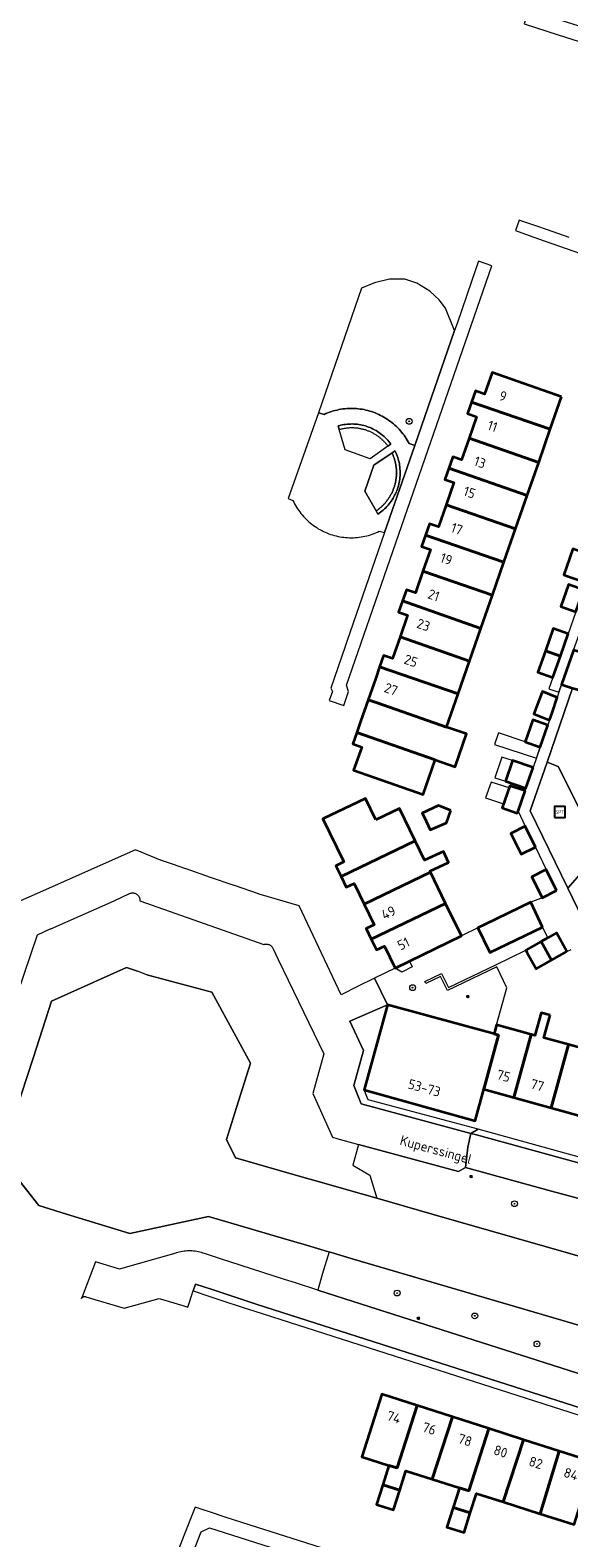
# Model space of a CAD drawing. Header units: metres. Extents: x 152610 to 160096, y 456114 to 462495.
# Tile 214 of 256: x 157006 to 157080, y 459705 to 459913. Entities that reach past the tile are written whole.
import ezdxf
from ezdxf.enums import TextEntityAlignment as Align

# ---------------------------------------------------------------- set-up
doc = ezdxf.new("R2010")
doc.units = ezdxf.units.M
doc.header["$LTSCALE"] = 0.5
doc.layers.get('0').update_dxf_attribs({"linetype": 'CONTINUOUS'})
for name, color, linetype, lineweight in [('B-PV-GK-BESCHOEIING-G', 251, 'GK-BESCHOEIING-SO', 18), ('B-PV-GR-BEPLANTING_CULTUUR_BOSPLANTSOEN-GV', 251, 'CONTINUOUS', 18), ('B-PV-GR-BEPLANTING_CULTUUR_HEESTERS-GV', 251, 'CONTINUOUS', 18), ('B-PV-GR-BOOM-S', 251, 'CONTINUOUS', 25), ('B-PV-GR-HAAG-GV', 251, 'CONTINUOUS', 13), ('B-PV-GW-TALUD_KRUIN-G', 251, 'CONTINUOUS', 18), ('B-PV-IE-MEUBILAIR-S', 251, 'CONTINUOUS', 25), ('B-PV-IE-MEUBILAIR_WEGMEUBILAIR-S', 251, 'CONTINUOUS', 25), ('B-PV-OG-BEBOUWING-GV', 6, 'CONTINUOUS', 35), ('B-PV-OG-BEBOUWING-T18', 1, 'CONTINUOUS', 18), ('B-PV-OG-BEBOUWING_OVERBOUWING-GV', 251, 'CONTINUOUS', 18), ('B-PV-OG-BEBOUWING_SCHUUR-GV', 251, 'CONTINUOUS', 18), ('B-PV-OG-TERREIN_BEGROEID-GV', 251, 'CONTINUOUS', 18), ('B-PV-OG-TOPOGRAFIE-T18', 1, 'CONTINUOUS', 18), ('B-PV-OG-WATER_SLOOT-GV', 251, 'CONTINUOUS', 18), ('B-PV-VH-ONVERHARD_ZAND-GV', 251, 'CONTINUOUS', 18), ('B-PV-VH-OPENVERHARDING_BETONSTRAATSTEEN-GV', 251, 'CONTINUOUS', 18), ('B-PV-VH-OPENVERHARDING_TEGEL-GV', 251, 'CONTINUOUS', 18)]:
    doc.layers.add(name, color=color, linetype=linetype, lineweight=lineweight)
doc.styles.add('NLCS-ISO', font='NLCS-ISO.ttf')
doc.styles.add('NLCS-ISO-M750-T18', font='NLCS-ISO.ttf', dxfattribs={"height": 1.35})
doc.linetypes.add('GK-BESCHOEIING-SO', pattern='A,18,-3,[1,NLCS.SHX,S=0.6,R=0,X=0,Y=0],-3', length=24)

# ---------------------------------------------------------------- blocks, each defined once
blk = doc.blocks.new('SIE-MEUBILAIR_PAAL_LICHTMAST-SO')
for points in [[(-0.6, 0), (-1, 0)], [(-0.7, 0.7), (-0.4, 0.4)], [(0, 1), (0, 0.6)], [(0.4, 0.4), (0.7, 0.7)], [(1, 0), (0.6, 0)], [(-0.7, -0.7), (-0.4, -0.4)], [(0, -0.6), (0, -1)], [(0.4, -0.4), (0.7, -0.7)]]:
    blk.add_lwpolyline(points)
blk.add_circle((0, 0), 0.5)
blk = doc.blocks.new('SIE-WEG_SPEELTOESTEL-SO')
at = {"flags": 128}
blk.add_lwpolyline([(-3.75, -3.75), (3.75, -3.75), (3.75, 3.75), (-3.75, 3.75)], close=True, dxfattribs=at)
at = {"style": 'NLCS-ISO'}
blk.add_text('SPT', height=2.25, dxfattribs=at).set_placement((0, 0), align=Align.MIDDLE_CENTER)
blk = doc.blocks.new('SGR-BOOM_GBKN-SO')
at = {"linetype": 'ByBlock', "lineweight": 18}
h = blk.add_hatch(color=0, dxfattribs=at)
h.dxf.hatch_style = 1
edge = h.paths.add_edge_path()
edge.add_arc((0, 0), 0.25, 0, 360)
at = {"color": 0, "linetype": 'ByBlock', "lineweight": 18}
for radius in [2, 0.25]:
    blk.add_circle((0, 0), radius, dxfattribs=at)
at = {"color": 0, "linetype": 'ByBlock', "lineweight": 18, "style": 'NLCS-ISO'}
blk.add_attdef('SOORT', (2.5, 0), '', height=1.5, dxfattribs=at)

msp = doc.modelspace()

# ---------------------------------------------------------------- linework, layer by layer
at = {"layer": 'B-PV-GK-BESCHOEIING-G', "flags": 128}
msp.add_lwpolyline([(157021.7, 459782.95), (157030.62, 459780.54), (157035.95, 459770.77), (157034.021, 459764.657), (157032.63, 459760.25), (157033.88, 459757.75), (157042.976, 459755.145), (157046.092, 459754.252), (157049.106, 459753.388), (157053.335, 459752.177), (157060.937, 459750), (157109.74, 459736.02), (157111.107, 459735.603), (157121.24, 459732.51), (157126.026, 459731.301), (157127.93, 459730.82), (157155.078, 459725.848), (157157.8, 459725.35), (157168.779, 459729.211), (157173.776, 459728.25), (157188.806, 459725.359), (157190.384, 459724.999), (157199.016, 459723.475), (157205.16, 459722.39), (157212.22, 459715.16), (157213.611, 459714.902), (157340.415, 459691.375), (157343.559, 459690.772), (157345.3, 459690.49), (157350.91, 459692.04), (157361.24, 459699.1), (157374.98, 459696.75), (157384.86, 459682.41), (157383.923, 459676.992), (157382.26, 459667.37), (157373.66, 459661.37), (157354.16, 459664.82), (157346.634, 459675.402), (157342.93, 459680.61), (157341.47, 459680.91), (157338.41, 459681.564), (157331.325, 459682.876), (157213.192, 459704.745), (157204.74, 459706.31), (157200.78, 459704.71), (157190.831, 459706.638), (157174.88, 459709.73), (157173.29, 459710.08), (157167.191, 459711.195), (157164.67, 459714.06), (157163.533, 459714.27), (157125.59, 459721.28), (157119.91, 459722.33), (157094.052, 459730.642), (157084.869, 459733.594), (157050.268, 459743.757), (157046.704, 459744.804), (157043.639, 459745.704), (157040.159, 459746.726), (157030.17, 459749.66), (157019.32, 459747.34), (157010.624, 459750), (157006.83, 459751.16), (157001.58, 459757.84), (157002.822, 459761.65), (157006.021, 459771.468), (157008.57, 459779.29), (157018.9, 459783.92), (157020.38, 459783.43)], dxfattribs=at)
at = {"layer": 'B-PV-GR-BEPLANTING_CULTUUR_BOSPLANTSOEN-GV', "flags": 128}
msp.add_lwpolyline([(157078.322, 459811.601), (157076.766, 459812.215), (157074.44, 459805.49), (157079.621, 459794.874), (157084.142, 459800.009)], close=True, dxfattribs=at)
at = {"layer": 'B-PV-GR-BEPLANTING_CULTUUR_HEESTERS-GV', "flags": 128}
msp.add_lwpolyline([(157055.48, 459854.665), (157055.434, 459854.765), (157052.92, 459853.08), (157051.7, 459849.52), (157053.237, 459846.782), (157053.328, 459846.844), (157053.418, 459846.908), (157053.506, 459846.973), (157053.594, 459847.04), (157053.68, 459847.108), (157053.765, 459847.178), (157053.849, 459847.249), (157053.932, 459847.321), (157054.013, 459847.396), (157054.093, 459847.471), (157054.172, 459847.548), (157054.249, 459847.626), (157054.325, 459847.705), (157054.4, 459847.786), (157054.473, 459847.868), (157054.545, 459847.952), (157054.615, 459848.036), (157054.684, 459848.122), (157054.751, 459848.209), (157054.817, 459848.297), (157054.882, 459848.387), (157054.944, 459848.477), (157055.005, 459848.568), (157055.065, 459848.661), (157055.123, 459848.754), (157055.179, 459848.849), (157055.234, 459848.944), (157055.287, 459849.041), (157055.338, 459849.138), (157055.388, 459849.236), (157055.436, 459849.335), (157055.482, 459849.435), (157055.527, 459849.536), (157055.569, 459849.637), (157055.61, 459849.739), (157055.649, 459849.842), (157055.687, 459849.946), (157055.722, 459850.05), (157055.756, 459850.154), (157055.788, 459850.26), (157055.818, 459850.365), (157055.846, 459850.472), (157055.873, 459850.579), (157055.897, 459850.686), (157055.92, 459850.793), (157055.941, 459850.902), (157055.96, 459851.01), (157055.977, 459851.119), (157055.992, 459851.228), (157056.005, 459851.337), (157056.017, 459851.446), (157056.026, 459851.556), (157056.034, 459851.666), (157056.04, 459851.775), (157056.043, 459851.885), (157056.045, 459851.995), (157056.045, 459852.105), (157056.043, 459852.215), (157056.039, 459852.325), (157056.034, 459852.435), (157056.026, 459852.545), (157056.016, 459852.655), (157056.005, 459852.764), (157055.992, 459852.873), (157055.976, 459852.982), (157055.959, 459853.091), (157055.94, 459853.199), (157055.919, 459853.307), (157055.896, 459853.415), (157055.872, 459853.522), (157055.845, 459853.629), (157055.817, 459853.735), (157055.787, 459853.841), (157055.755, 459853.946), (157055.721, 459854.051), (157055.685, 459854.155), (157055.648, 459854.258), (157055.609, 459854.361), (157055.568, 459854.463), (157055.525, 459854.565)], close=True, dxfattribs=at)
at = {"layer": 'B-PV-GR-HAAG-GV', "flags": 128}
for points in [[(157050.176, 459858.747), (157049.946, 459858.753), (157049.715, 459858.752), (157049.485, 459858.742), (157049.255, 459858.724), (157049.026, 459858.698), (157048.798, 459858.664), (157048.571, 459858.622), (157048.346, 459858.573), (157048.123, 459858.515), (157048.009, 459858.483), (157048.149, 459858.003), (157048.252, 459858.032), (157048.355, 459858.06), (157048.458, 459858.085), (157048.562, 459858.109), (157048.666, 459858.131), (157048.771, 459858.152), (157048.876, 459858.17), (157048.981, 459858.187), (157049.087, 459858.201), (157049.193, 459858.214), (157049.299, 459858.225), (157049.405, 459858.235), (157049.512, 459858.242), (157049.618, 459858.248), (157049.725, 459858.251), (157049.831, 459858.253), (157049.938, 459858.253), (157050.045, 459858.251), (157050.151, 459858.248), (157050.258, 459858.242), (157050.364, 459858.235), (157050.47, 459858.226), (157050.576, 459858.214), (157050.682, 459858.202), (157050.788, 459858.187), (157050.893, 459858.17), (157050.998, 459858.152), (157051.103, 459858.132), (157051.207, 459858.11), (157051.311, 459858.086), (157051.415, 459858.06), (157051.518, 459858.033), (157051.62, 459858.004), (157051.722, 459857.973), (157051.824, 459857.94), (157051.925, 459857.905), (157052.025, 459857.869), (157052.125, 459857.831), (157052.223, 459857.792), (157052.322, 459857.75), (157052.419, 459857.707), (157052.516, 459857.662), (157052.612, 459857.616), (157052.707, 459857.568), (157052.802, 459857.518), (157052.895, 459857.467), (157052.988, 459857.414), (157053.079, 459857.359), (157053.17, 459857.303), (157053.259, 459857.245), (157053.348, 459857.186), (157053.436, 459857.125), (157053.522, 459857.063), (157053.608, 459856.999), (157053.692, 459856.933), (157053.775, 459856.867), (157053.857, 459856.799), (157053.938, 459856.729), (157054.017, 459856.658), (157054.096, 459856.586), (157054.173, 459856.512), (157054.249, 459856.437), (157054.323, 459856.361), (157054.396, 459856.283), (157054.468, 459856.204), (157054.538, 459856.124), (157054.607, 459856.043), (157054.675, 459855.96), (157054.741, 459855.877), (157054.806, 459855.792), (157054.869, 459855.706), (157055.276, 459855.997), (157055.138, 459856.182), (157054.993, 459856.361), (157054.843, 459856.536), (157054.686, 459856.705), (157054.524, 459856.869), (157054.356, 459857.027), (157054.183, 459857.179), (157054.004, 459857.325), (157053.821, 459857.464), (157053.632, 459857.598), (157053.44, 459857.724), (157053.243, 459857.844), (157053.042, 459857.957), (157052.837, 459858.063), (157052.629, 459858.162), (157052.417, 459858.253), (157052.202, 459858.337), (157051.985, 459858.414), (157051.765, 459858.483), (157051.542, 459858.544), (157051.318, 459858.598), (157051.092, 459858.644), (157050.865, 459858.681), (157050.636, 459858.711), (157050.407, 459858.733)], [(157055.863, 459855.028), (157055.854, 459855.046), (157055.434, 459854.765), (157055.48, 459854.665), (157055.525, 459854.565), (157055.568, 459854.463), (157055.609, 459854.361), (157055.648, 459854.258), (157055.685, 459854.155), (157055.721, 459854.051), (157055.755, 459853.946), (157055.787, 459853.841), (157055.817, 459853.735), (157055.845, 459853.629), (157055.872, 459853.522), (157055.896, 459853.415), (157055.919, 459853.307), (157055.94, 459853.199), (157055.959, 459853.091), (157055.976, 459852.982), (157055.992, 459852.873), (157056.005, 459852.764), (157056.016, 459852.655), (157056.026, 459852.545), (157056.034, 459852.435), (157056.039, 459852.325), (157056.043, 459852.215), (157056.045, 459852.105), (157056.045, 459851.995), (157056.043, 459851.885), (157056.04, 459851.775), (157056.034, 459851.666), (157056.026, 459851.556), (157056.017, 459851.446), (157056.005, 459851.337), (157055.992, 459851.228), (157055.977, 459851.119), (157055.96, 459851.01), (157055.941, 459850.902), (157055.92, 459850.793), (157055.897, 459850.686), (157055.873, 459850.579), (157055.846, 459850.472), (157055.818, 459850.365), (157055.788, 459850.26), (157055.756, 459850.154), (157055.722, 459850.05), (157055.687, 459849.946), (157055.649, 459849.842), (157055.61, 459849.739), (157055.569, 459849.637), (157055.527, 459849.536), (157055.482, 459849.435), (157055.436, 459849.335), (157055.388, 459849.236), (157055.338, 459849.138), (157055.287, 459849.041), (157055.234, 459848.944), (157055.179, 459848.849), (157055.123, 459848.754), (157055.065, 459848.661), (157055.005, 459848.568), (157054.944, 459848.477), (157054.882, 459848.387), (157054.817, 459848.297), (157054.751, 459848.209), (157054.684, 459848.122), (157054.615, 459848.036), (157054.545, 459847.952), (157054.473, 459847.868), (157054.4, 459847.786), (157054.325, 459847.705), (157054.249, 459847.626), (157054.172, 459847.548), (157054.093, 459847.471), (157054.013, 459847.396), (157053.932, 459847.321), (157053.849, 459847.249), (157053.765, 459847.178), (157053.68, 459847.108), (157053.594, 459847.04), (157053.506, 459846.973), (157053.418, 459846.908), (157053.328, 459846.844), (157053.237, 459846.782), (157053.483, 459846.345), (157053.676, 459846.477), (157053.864, 459846.617), (157054.047, 459846.762), (157054.225, 459846.914), (157054.398, 459847.071), (157054.566, 459847.235), (157054.727, 459847.404), (157054.883, 459847.578), (157055.033, 459847.758), (157055.177, 459847.942), (157055.314, 459848.132), (157055.444, 459848.326), (157055.568, 459848.525), (157055.685, 459848.727), (157055.795, 459848.934), (157055.898, 459849.144), (157055.994, 459849.357), (157056.082, 459849.574), (157056.163, 459849.793), (157056.237, 459850.016), (157056.302, 459850.24), (157056.36, 459850.467), (157056.41, 459850.695), (157056.453, 459850.925), (157056.487, 459851.157), (157056.514, 459851.389), (157056.532, 459851.622), (157056.543, 459851.856), (157056.545, 459852.09), (157056.54, 459852.324), (157056.527, 459852.557), (157056.505, 459852.79), (157056.476, 459853.023), (157056.439, 459853.253), (157056.394, 459853.483), (157056.341, 459853.711), (157056.28, 459853.937), (157056.211, 459854.161), (157056.135, 459854.382), (157056.052, 459854.6), (157055.961, 459854.816)]]:
    msp.add_lwpolyline(points, close=True, dxfattribs=at)
at = {"layer": 'B-PV-GW-TALUD_KRUIN-G', "flags": 128}
for points in [[(157109.063, 459744.908), (157094.33, 459748.62), (157089.157, 459750), (157077.38, 459753.14), (157065.529, 459756.423), (157064.6, 459755.85), (157050.84, 459759.58)], [(157045.235, 459739.535), (157051.22, 459737.62), (157086.423, 459726.374), (157099.972, 459722.046)]]:
    msp.add_lwpolyline(points, dxfattribs=at)
at = {"layer": 'B-PV-OG-BEBOUWING-GV', "flags": 128}
for points in [[(157078.771, 459862.51), (157069.2, 459865.85), (157068.16, 459862.87), (157066.91, 459863.33), (157066.375, 459861.759), (157077.223, 459858.063)], [(157077.223, 459858.063), (157066.375, 459861.759), (157065.84, 459860.19), (157067.08, 459859.76), (157066.045, 459856.784), (157075.619, 459853.453)], [(157075.619, 459853.453), (157066.045, 459856.784), (157065.01, 459853.81), (157063.78, 459854.24), (157063.235, 459852.679), (157074.037, 459848.907)], [(157074.037, 459848.907), (157063.235, 459852.679), (157062.69, 459851.12), (157063.93, 459850.69), (157062.87, 459847.644), (157072.439, 459844.314)], [(157072.439, 459844.314), (157062.87, 459847.644), (157061.81, 459844.6), (157060.57, 459845.03), (157060.03, 459843.464), (157070.845, 459839.731)], [(157070.845, 459839.731), (157060.03, 459843.464), (157059.49, 459841.9), (157060.72, 459841.48), (157059.685, 459838.494), (157069.259, 459835.175)], [(157081.319, 459841.224), (157080.328, 459841.569), (157079.077, 459837.98), (157080.068, 459837.635), (157082.131, 459836.917), (157083.382, 459840.506)], [(157069.259, 459835.175), (157059.685, 459838.494), (157058.65, 459835.51), (157057.42, 459835.94), (157056.88, 459834.394), (157067.675, 459830.622)], [(157081.79, 459835.94), (157079.73, 459836.66), (157078.67, 459833.62), (157080.73, 459832.9)], [(157067.675, 459830.622), (157056.88, 459834.394), (157056.34, 459832.85), (157057.57, 459832.42), (157056.535, 459829.449), (157066.107, 459826.115)], [(157066.107, 459826.115), (157056.535, 459829.449), (157055.5, 459826.48), (157054.27, 459826.9), (157053.73, 459825.339), (157064.535, 459821.597)], [(157079.67, 459829.88), (157077.6, 459830.59), (157076.539, 459827.524), (157078.6, 459826.804)], [(157078.6, 459826.804), (157076.539, 459827.524), (157075.52, 459824.58), (157077.58, 459823.871)], [(157082.832, 459826.901), (157080.427, 459827.599), (157078.78, 459822.91), (157080.29, 459822.4), (157081.163, 459822.149)], [(157053.73, 459825.339), (157053.19, 459823.78), (157052.148, 459820.795), (157053.375, 459820.37), (157062.951, 459817.044), (157064.535, 459821.597)], [(157061.378, 459812.525), (157064.118, 459811.575), (157065.691, 459816.093), (157062.951, 459817.044), (157053.375, 459820.37), (157052.148, 459820.795), (157051.11, 459817.82), (157050.568, 459816.273)], [(157077.128, 459817.989), (157077.461, 459818.982), (157078.175, 459821.108), (157076.141, 459821.909), (157076.069, 459821.726), (157074.936, 459818.853)], [(157076.9, 459817.31), (157074.83, 459818.03), (157073.77, 459815), (157075.84, 459814.27)], [(157061.378, 459812.525), (157050.568, 459816.273), (157050.02, 459814.71), (157051.26, 459814.28), (157050.14, 459811.08), (157059.72, 459807.76)], [(157074.852, 459811.453), (157072.017, 459812.434), (157071.036, 459809.599), (157073.871, 459808.618)], [(157073.74, 459808.24), (157071.66, 459808.96), (157070.59, 459805.91), (157072.68, 459805.18), (157072.79, 459805.48)], [(157053.19, 459804.25), (157051.76, 459807.22), (157045.93, 459804.41), (157048.8, 459798.48), (157047.7, 459797.94), (157048.41, 459796.465), (157058.621, 459801.381), (157056.46, 459805.83)], [(157063.538, 459805.551), (157061.81, 459806.233), (157059.593, 459805.187), (157059.838, 459804.674), (157060.699, 459802.874), (157062.628, 459803.721), (157062.931, 459803.854)], [(157075.17, 459800.49), (157073.757, 459803.379), (157071.784, 459802.403), (157073.19, 459799.53)], [(157058.621, 459801.381), (157048.41, 459796.465), (157049.12, 459794.99), (157050.23, 459795.52), (157051.6, 459792.676), (157060.716, 459797.069), (157060.648, 459797.208), (157063.213, 459798.409), (157062.509, 459799.911), (157059.924, 459798.699)], [(157062.809, 459792.761), (157060.716, 459797.069), (157051.6, 459792.676), (157052.97, 459789.83), (157051.87, 459789.29), (157052.58, 459787.821)], [(157078.07, 459794.52), (157076.65, 459797.41), (157074.68, 459796.44), (157076.09, 459793.55)], [(157052.58, 459787.821), (157053.29, 459786.35), (157054.4, 459786.88), (157055.857, 459783.857), (157057.836, 459784.821), (157064.977, 459788.298), (157062.809, 459792.761)], [(157076.16, 459789.51), (157074.52, 459792.91), (157068.195, 459789.861), (157067.26, 459789.41), (157068.9, 459786)], [(157077.396, 459784.962), (157075.955, 459787.51), (157073.85, 459786.32), (157074.002, 459786.049), (157075.28, 459783.77)], [(157079.5, 459786.15), (157078.06, 459788.7), (157076.874, 459788.03), (157075.955, 459787.51), (157077.396, 459784.962)], [(157069.47, 459774.8), (157054.79, 459778.82), (157051.58, 459767.079), (157066.86, 459762.84), (157068.06, 459767.18), (157070.111, 459774.625)], [(157077.185, 459777.369), (157075.951, 459777.709), (157075.094, 459774.598), (157074.581, 459774.739), (157072.186, 459766.041), (157077.343, 459764.617), (157079.739, 459773.319), (157076.329, 459774.258)], [(157070.455, 459775.875), (157069.82, 459776.05), (157069.47, 459774.8), (157070.111, 459774.625), (157068.06, 459767.18), (157072.186, 459766.041), (157074.581, 459774.739)], [(157086.812, 459774.3), (157084.409, 459774.959), (157083.66, 459772.24), (157079.739, 459773.319), (157077.343, 459764.617), (157082.468, 459763.201), (157084.86, 459771.905), (157086.06, 459771.57)], [(157058.905, 459723.627), (157054.008, 459725.198), (157051.293, 459716.601), (157055.01, 459715.41), (157056.141, 459715.051)], [(157063.749, 459722.074), (157058.905, 459723.627), (157056.141, 459715.051), (157055.01, 459715.41), (157054.151, 459712.727), (157056.486, 459711.986), (157057.34, 459714.67), (157060.964, 459713.51)], [(157068.753, 459720.47), (157063.749, 459722.074), (157060.964, 459713.51), (157064.71, 459712.31), (157066.002, 459711.894)], [(157073.536, 459718.937), (157068.753, 459720.47), (157066.002, 459711.894), (157064.71, 459712.31), (157063.848, 459709.622), (157066.211, 459708.866), (157067.07, 459711.55), (157070.736, 459710.376)], [(157078.438, 459717.365), (157073.536, 459718.937), (157070.736, 459710.376), (157075.809, 459708.752)], [(157083.225, 459715.83), (157078.438, 459717.365), (157075.809, 459708.752), (157080.482, 459707.256)], [(157056.486, 459711.986), (157054.151, 459712.727), (157053.29, 459710.04), (157054.449, 459709.672), (157055.63, 459709.3)], [(157066.211, 459708.866), (157063.848, 459709.622), (157062.984, 459706.92), (157065.34, 459706.15)]]:
    msp.add_lwpolyline(points, close=True, dxfattribs=at)
at = {"layer": 'B-PV-OG-BEBOUWING_OVERBOUWING-GV', "flags": 128}
for points in [[(157073.77, 459815), (157070.068, 459816.233), (157069.515, 459814.63), (157075.307, 459812.749), (157075.84, 459814.27)], [(157072.017, 459812.434), (157070.567, 459812.903), (157069.572, 459810.038), (157071.036, 459809.599)]]:
    msp.add_lwpolyline(points, close=True, dxfattribs=at)
at = {"layer": 'B-PV-OG-BEBOUWING_SCHUUR-GV', "flags": 128}
msp.add_lwpolyline([(157071.555, 459808.661), (157069.059, 459809.453), (157068.306, 459807.312), (157070.789, 459806.478)], close=True, dxfattribs=at)
at = {"layer": 'B-PV-OG-TERREIN_BEGROEID-GV', "flags": 128}
for points in [[(157057.19, 459878.675), (157055.083, 459878.694), (157053.014, 459878.186), (157051.244, 459877.447), (157045.31, 459860.29), (157046.073, 459860.069), (157046.097, 459860.08), (157046.342, 459860.188), (157046.589, 459860.289), (157046.84, 459860.382), (157047.094, 459860.468), (157047.35, 459860.546), (157047.608, 459860.617), (157047.868, 459860.679), (157048.13, 459860.734), (157048.393, 459860.782), (157048.658, 459860.821), (157048.923, 459860.852), (157049.19, 459860.875), (157049.457, 459860.891), (157049.725, 459860.898), (157049.992, 459860.897), (157050.26, 459860.889), (157050.527, 459860.872), (157050.793, 459860.847), (157051.058, 459860.815), (157051.323, 459860.774), (157051.586, 459860.726), (157051.848, 459860.67), (157052.108, 459860.606), (157052.365, 459860.534), (157052.621, 459860.454), (157052.874, 459860.367), (157053.124, 459860.273), (157053.371, 459860.171), (157053.615, 459860.061), (157053.856, 459859.945), (157054.094, 459859.821), (157054.327, 459859.69), (157054.556, 459859.552), (157054.782, 459859.408), (157055.002, 459859.257), (157055.218, 459859.099), (157055.43, 459858.935), (157055.636, 459858.764), (157055.837, 459858.588), (157056.033, 459858.406), (157056.223, 459858.218), (157056.408, 459858.024), (157056.586, 459857.825), (157056.759, 459857.62), (157056.925, 459857.411), (157057.085, 459857.196), (157057.239, 459856.977), (157057.386, 459856.754), (157057.526, 459856.526), (157057.66, 459856.294), (157057.786, 459856.058), (157058.58, 459855.79), (157064.053, 459871.645), (157062.772, 459874.681), (157061.942, 459875.846), (157060.624, 459877.04), (157058.838, 459878.132)], [(157064.6, 459755.85), (157050.84, 459759.58), (157050.04, 459756.73), (157052.39, 459755.348), (157053.335, 459752.177), (157060.937, 459750), (157109.74, 459736.02), (157111.107, 459735.603), (157111.58, 459739.029), (157108.424, 459741.212), (157109.063, 459744.908), (157094.33, 459748.62), (157089.157, 459750), (157077.38, 459753.14), (157065.529, 459756.423)], [(157050.268, 459743.757), (157046.778, 459744.782), (157045.83, 459741.68), (157045.235, 459739.535), (157051.22, 459737.62), (157086.423, 459726.374), (157099.972, 459722.046), (157093.27, 459728.848), (157094.052, 459730.642), (157084.869, 459733.594)]]:
    msp.add_lwpolyline(points, close=True, dxfattribs=at)
msp.add_lwpolyline([(157080.29, 459822.4), (157076.766, 459812.215), (157078.322, 459811.601), (157084.142, 459800.009), (157079.621, 459794.874), (157081.62, 459790.78)], dxfattribs=at)
at = {"layer": 'B-PV-OG-WATER_SLOOT-GV', "flags": 128}
for points in [[(157109.74, 459736.02), (157060.937, 459750), (157053.335, 459752.177), (157049.106, 459753.388), (157046.092, 459754.252), (157042.976, 459755.145), (157033.88, 459757.75), (157032.63, 459760.25), (157034.021, 459764.657), (157035.95, 459770.77), (157030.62, 459780.54), (157021.7, 459782.95), (157020.38, 459783.43), (157018.9, 459783.92), (157008.57, 459779.29), (157006.021, 459771.468), (157002.822, 459761.65)], [(157001.58, 459757.84), (157006.83, 459751.16), (157010.624, 459750), (157019.32, 459747.34), (157030.17, 459749.66), (157040.159, 459746.726), (157043.639, 459745.704), (157046.704, 459744.804), (157046.778, 459744.782), (157050.268, 459743.757), (157084.869, 459733.594), (157094.052, 459730.642), (157119.91, 459722.33), (157125.59, 459721.28), (157163.533, 459714.27), (157164.67, 459714.06), (157167.191, 459711.195), (157173.29, 459710.08), (157173.399, 459710.056), (157174.88, 459709.73), (157190.831, 459706.638), (157200.78, 459704.71), (157204.74, 459706.31), (157213.192, 459704.745)]]:
    msp.add_lwpolyline(points, dxfattribs=at)
at = {"layer": 'B-PV-VH-ONVERHARD_ZAND-GV', "flags": 128}
for points in [[(157050.176, 459858.747), (157049.946, 459858.753), (157049.715, 459858.752), (157049.485, 459858.742), (157049.255, 459858.724), (157049.026, 459858.698), (157048.798, 459858.664), (157048.571, 459858.622), (157048.346, 459858.573), (157048.123, 459858.515), (157048.009, 459858.483), (157048.149, 459858.003), (157048.252, 459858.032), (157048.355, 459858.06), (157048.458, 459858.085), (157048.562, 459858.109), (157048.666, 459858.131), (157048.771, 459858.152), (157048.876, 459858.17), (157048.981, 459858.187), (157049.087, 459858.201), (157049.193, 459858.214), (157049.299, 459858.225), (157049.405, 459858.235), (157049.512, 459858.242), (157049.618, 459858.248), (157049.725, 459858.251), (157049.831, 459858.253), (157049.938, 459858.253), (157050.045, 459858.251), (157050.151, 459858.248), (157050.258, 459858.242), (157050.364, 459858.235), (157050.47, 459858.226), (157050.576, 459858.214), (157050.682, 459858.202), (157050.788, 459858.187), (157050.893, 459858.17), (157050.998, 459858.152), (157051.103, 459858.132), (157051.207, 459858.11), (157051.311, 459858.086), (157051.415, 459858.06), (157051.518, 459858.033), (157051.62, 459858.004), (157051.722, 459857.973), (157051.824, 459857.94), (157051.925, 459857.905), (157052.025, 459857.869), (157052.125, 459857.831), (157052.223, 459857.792), (157052.322, 459857.75), (157052.419, 459857.707), (157052.516, 459857.662), (157052.612, 459857.616), (157052.707, 459857.568), (157052.802, 459857.518), (157052.895, 459857.467), (157052.988, 459857.414), (157053.079, 459857.359), (157053.17, 459857.303), (157053.259, 459857.245), (157053.348, 459857.186), (157053.436, 459857.125), (157053.522, 459857.063), (157053.608, 459856.999), (157053.692, 459856.933), (157053.775, 459856.867), (157053.857, 459856.799), (157053.938, 459856.729), (157054.017, 459856.658), (157054.096, 459856.586), (157054.173, 459856.512), (157054.249, 459856.437), (157054.323, 459856.361), (157054.396, 459856.283), (157054.468, 459856.204), (157054.538, 459856.124), (157054.607, 459856.043), (157054.675, 459855.96), (157054.741, 459855.877), (157054.806, 459855.792), (157054.869, 459855.706), (157055.276, 459855.997), (157055.138, 459856.182), (157054.993, 459856.361), (157054.843, 459856.536), (157054.686, 459856.705), (157054.524, 459856.869), (157054.356, 459857.027), (157054.183, 459857.179), (157054.004, 459857.325), (157053.821, 459857.464), (157053.632, 459857.598), (157053.44, 459857.724), (157053.243, 459857.844), (157053.042, 459857.957), (157052.837, 459858.063), (157052.629, 459858.162), (157052.417, 459858.253), (157052.202, 459858.337), (157051.985, 459858.414), (157051.765, 459858.483), (157051.542, 459858.544), (157051.318, 459858.598), (157051.092, 459858.644), (157050.865, 459858.681), (157050.636, 459858.711), (157050.407, 459858.733)], [(157055.863, 459855.028), (157055.854, 459855.046), (157055.434, 459854.765), (157055.48, 459854.665), (157055.525, 459854.565), (157055.568, 459854.463), (157055.609, 459854.361), (157055.648, 459854.258), (157055.685, 459854.155), (157055.721, 459854.051), (157055.755, 459853.946), (157055.787, 459853.841), (157055.817, 459853.735), (157055.845, 459853.629), (157055.872, 459853.522), (157055.896, 459853.415), (157055.919, 459853.307), (157055.94, 459853.199), (157055.959, 459853.091), (157055.976, 459852.982), (157055.992, 459852.873), (157056.005, 459852.764), (157056.016, 459852.655), (157056.026, 459852.545), (157056.034, 459852.435), (157056.039, 459852.325), (157056.043, 459852.215), (157056.045, 459852.105), (157056.045, 459851.995), (157056.043, 459851.885), (157056.04, 459851.775), (157056.034, 459851.666), (157056.026, 459851.556), (157056.017, 459851.446), (157056.005, 459851.337), (157055.992, 459851.228), (157055.977, 459851.119), (157055.96, 459851.01), (157055.941, 459850.902), (157055.92, 459850.793), (157055.897, 459850.686), (157055.873, 459850.579), (157055.846, 459850.472), (157055.818, 459850.365), (157055.788, 459850.26), (157055.756, 459850.154), (157055.722, 459850.05), (157055.687, 459849.946), (157055.649, 459849.842), (157055.61, 459849.739), (157055.569, 459849.637), (157055.527, 459849.536), (157055.482, 459849.435), (157055.436, 459849.335), (157055.388, 459849.236), (157055.338, 459849.138), (157055.287, 459849.041), (157055.234, 459848.944), (157055.179, 459848.849), (157055.123, 459848.754), (157055.065, 459848.661), (157055.005, 459848.568), (157054.944, 459848.477), (157054.882, 459848.387), (157054.817, 459848.297), (157054.751, 459848.209), (157054.684, 459848.122), (157054.615, 459848.036), (157054.545, 459847.952), (157054.473, 459847.868), (157054.4, 459847.786), (157054.325, 459847.705), (157054.249, 459847.626), (157054.172, 459847.548), (157054.093, 459847.471), (157054.013, 459847.396), (157053.932, 459847.321), (157053.849, 459847.249), (157053.765, 459847.178), (157053.68, 459847.108), (157053.594, 459847.04), (157053.506, 459846.973), (157053.418, 459846.908), (157053.328, 459846.844), (157053.237, 459846.782), (157053.483, 459846.345), (157053.676, 459846.477), (157053.864, 459846.617), (157054.047, 459846.762), (157054.225, 459846.914), (157054.398, 459847.071), (157054.566, 459847.235), (157054.727, 459847.404), (157054.883, 459847.578), (157055.033, 459847.758), (157055.177, 459847.942), (157055.314, 459848.132), (157055.444, 459848.326), (157055.568, 459848.525), (157055.685, 459848.727), (157055.795, 459848.934), (157055.898, 459849.144), (157055.994, 459849.357), (157056.082, 459849.574), (157056.163, 459849.793), (157056.237, 459850.016), (157056.302, 459850.24), (157056.36, 459850.467), (157056.41, 459850.695), (157056.453, 459850.925), (157056.487, 459851.157), (157056.514, 459851.389), (157056.532, 459851.622), (157056.543, 459851.856), (157056.545, 459852.09), (157056.54, 459852.324), (157056.527, 459852.557), (157056.505, 459852.79), (157056.476, 459853.023), (157056.439, 459853.253), (157056.394, 459853.483), (157056.341, 459853.711), (157056.28, 459853.937), (157056.211, 459854.161), (157056.135, 459854.382), (157056.052, 459854.6), (157055.961, 459854.816)]]:
    msp.add_lwpolyline(points, close=True, dxfattribs=at)
at = {"layer": 'B-PV-VH-OPENVERHARDING_BETONSTRAATSTEEN-GV', "flags": 128}
for points in [[(157142.121, 459894.293), (157074.239, 459915.732), (157073.627, 459913.814), (157078.324, 459912.323), (157144.033, 459891.46), (157151.187, 459877.668), (157151.42, 459877.22), (157138.96, 459833.89), (157140.902, 459833.335), (157153.297, 459876.457), (157153.56, 459877.37), (157152.892, 459878.665), (157145.36, 459893.27)], [(157069.19, 459880.527), (157067.341, 459881.17), (157066.372, 459878.363), (157064.382, 459872.599), (157064.053, 459871.645), (157058.58, 459855.79), (157054.38, 459843.8), (157049.232, 459828.811), (157049.001, 459828.137), (157047.02, 459822.37), (157047.23, 459821.92), (157046.78, 459820.69), (157048.783, 459820.022), (157049.46, 459821.94), (157049.18, 459822.78)], [(157049.992, 459860.897), (157049.725, 459860.898), (157049.457, 459860.891), (157049.19, 459860.875), (157048.923, 459860.852), (157048.658, 459860.821), (157048.393, 459860.782), (157048.13, 459860.734), (157047.868, 459860.679), (157047.608, 459860.617), (157047.35, 459860.546), (157047.094, 459860.468), (157046.84, 459860.382), (157046.589, 459860.289), (157046.342, 459860.188), (157046.097, 459860.08), (157046.073, 459860.069), (157045.31, 459860.29), (157041.14, 459848.49), (157041.792, 459848.239), (157041.907, 459847.999), (157042.028, 459847.763), (157042.157, 459847.531), (157042.292, 459847.302), (157042.435, 459847.078), (157042.584, 459846.858), (157042.74, 459846.643), (157042.902, 459846.432), (157043.07, 459846.227), (157043.245, 459846.026), (157043.425, 459845.831), (157043.611, 459845.642), (157043.803, 459845.458), (157044, 459845.28), (157044.203, 459845.108), (157044.411, 459844.942), (157044.623, 459844.783), (157044.84, 459844.63), (157045.062, 459844.484), (157045.288, 459844.344), (157045.518, 459844.211), (157045.752, 459844.085), (157045.99, 459843.967), (157046.231, 459843.855), (157046.476, 459843.751), (157046.723, 459843.655), (157046.973, 459843.565), (157047.226, 459843.484), (157047.481, 459843.41), (157047.739, 459843.343), (157047.998, 459843.285), (157048.259, 459843.234), (157048.521, 459843.191), (157048.784, 459843.156), (157049.049, 459843.13), (157049.313, 459843.111), (157049.579, 459843.1), (157049.845, 459843.097), (157050.11, 459843.102), (157050.376, 459843.115), (157050.641, 459843.135), (157050.905, 459843.164), (157051.168, 459843.201), (157051.43, 459843.246), (157051.69, 459843.299), (157051.949, 459843.359), (157052.205, 459843.427), (157052.46, 459843.503), (157052.712, 459843.587), (157052.962, 459843.678), (157053.209, 459843.777), (157053.452, 459843.883), (157053.66, 459843.98), (157054.38, 459843.8), (157058.58, 459855.79), (157057.786, 459856.058), (157057.66, 459856.294), (157057.526, 459856.526), (157057.386, 459856.754), (157057.239, 459856.977), (157057.085, 459857.196), (157056.925, 459857.411), (157056.759, 459857.62), (157056.586, 459857.825), (157056.408, 459858.024), (157056.223, 459858.218), (157056.033, 459858.406), (157055.837, 459858.588), (157055.636, 459858.764), (157055.43, 459858.935), (157055.218, 459859.099), (157055.002, 459859.257), (157054.782, 459859.408), (157054.556, 459859.552), (157054.327, 459859.69), (157054.094, 459859.821), (157053.856, 459859.945), (157053.615, 459860.061), (157053.371, 459860.171), (157053.124, 459860.273), (157052.874, 459860.367), (157052.621, 459860.454), (157052.365, 459860.534), (157052.108, 459860.606), (157051.848, 459860.67), (157051.586, 459860.726), (157051.323, 459860.774), (157051.058, 459860.815), (157050.793, 459860.847), (157050.527, 459860.872), (157050.26, 459860.889)], [(157049.715, 459858.752), (157049.946, 459858.753), (157050.176, 459858.747), (157050.407, 459858.733), (157050.636, 459858.711), (157050.865, 459858.681), (157051.092, 459858.644), (157051.318, 459858.598), (157051.542, 459858.544), (157051.765, 459858.483), (157051.985, 459858.414), (157052.202, 459858.337), (157052.417, 459858.253), (157052.629, 459858.162), (157052.837, 459858.063), (157053.042, 459857.957), (157053.243, 459857.844), (157053.44, 459857.724), (157053.632, 459857.598), (157053.821, 459857.464), (157054.004, 459857.325), (157054.183, 459857.179), (157054.356, 459857.027), (157054.524, 459856.869), (157054.686, 459856.705), (157054.843, 459856.536), (157054.993, 459856.361), (157055.138, 459856.182), (157055.276, 459855.997), (157054.869, 459855.706), (157052.44, 459853.97), (157048.97, 459855.19), (157048.149, 459858.003), (157048.009, 459858.483), (157048.123, 459858.515), (157048.346, 459858.573), (157048.571, 459858.622), (157048.798, 459858.664), (157049.026, 459858.698), (157049.255, 459858.724), (157049.485, 459858.742)], [(157055.434, 459854.765), (157055.854, 459855.046), (157055.863, 459855.028), (157055.961, 459854.816), (157056.052, 459854.6), (157056.135, 459854.382), (157056.211, 459854.161), (157056.28, 459853.937), (157056.341, 459853.711), (157056.394, 459853.483), (157056.439, 459853.253), (157056.476, 459853.023), (157056.505, 459852.79), (157056.527, 459852.557), (157056.54, 459852.324), (157056.545, 459852.09), (157056.543, 459851.856), (157056.532, 459851.622), (157056.514, 459851.389), (157056.487, 459851.157), (157056.453, 459850.925), (157056.41, 459850.695), (157056.36, 459850.467), (157056.302, 459850.24), (157056.237, 459850.016), (157056.163, 459849.793), (157056.082, 459849.574), (157055.994, 459849.357), (157055.898, 459849.144), (157055.795, 459848.934), (157055.685, 459848.727), (157055.568, 459848.525), (157055.444, 459848.326), (157055.314, 459848.132), (157055.177, 459847.942), (157055.033, 459847.758), (157054.883, 459847.578), (157054.727, 459847.404), (157054.566, 459847.235), (157054.398, 459847.071), (157054.225, 459846.914), (157054.047, 459846.762), (157053.864, 459846.617), (157053.676, 459846.477), (157053.483, 459846.345), (157053.237, 459846.782), (157051.7, 459849.52), (157052.92, 459853.08)], [(157069.845, 459784.038), (157063.05, 459780.752), (157062.104, 459782.703), (157060.071, 459781.72), (157059.936, 459781.999), (157062.249, 459783.118), (157063.194, 459781.165), (157069.712, 459784.319), (157073.85, 459786.32), (157075.955, 459787.51), (157076.874, 459788.03), (157076.16, 459789.51), (157068.9, 459786), (157067.26, 459789.41), (157064.977, 459788.298), (157057.836, 459784.821), (157058.2, 459784.04), (157056.79, 459783.28), (157055.857, 459783.857), (157053.039, 459782.47), (157054.79, 459778.82), (157069.47, 459774.8), (157069.82, 459776.05), (157071.242, 459781.129)], [(157054.79, 459778.82), (157049.64, 459776.54), (157051.5, 459772.5), (157050.19, 459767.69), (157051.17, 459765.16), (157066.28, 459761.07), (157067.286, 459761.667), (157052.137, 459765.729), (157051.58, 459767.079)], [(157084.759, 459721.166), (157085.067, 459722.131), (157036.728, 459737.611), (157030.666, 459739.599), (157028.39, 459740.367), (157028.07, 459739.42), (157030.35, 459738.65), (157031.728, 459738.198), (157035.101, 459737.092), (157036.42, 459736.66)]]:
    msp.add_lwpolyline(points, close=True, dxfattribs=at)
for points in [[(157002.964, 459777.626), (157006.64, 459788.42), (157008.366, 459789.241), (157008.388, 459789.251), (157008.472, 459789.282), (157017.167, 459793.107), (157019.281, 459794.113), (157019.332, 459794.136), (157019.416, 459794.166), (157019.503, 459794.188), (157019.591, 459794.203), (157019.681, 459794.21), (157019.77, 459794.209), (157019.859, 459794.2), (157019.947, 459794.183), (157020.033, 459794.158), (157020.116, 459794.125), (157020.196, 459794.086), (157020.273, 459794.039), (157020.345, 459793.986), (157020.411, 459793.926), (157020.473, 459793.861), (157020.528, 459793.79), (157020.576, 459793.715), (157020.618, 459793.636), (157020.652, 459793.553), (157020.679, 459793.468), (157020.699, 459793.381), (157020.71, 459793.292), (157020.714, 459793.202), (157020.709, 459793.113), (157037.807, 459787.116), (157037.813, 459787.118), (157037.899, 459787.142), (157037.987, 459787.158), (157038.075, 459787.166), (157038.164, 459787.167), (157038.253, 459787.159), (157038.341, 459787.143), (157038.427, 459787.12), (157038.51, 459787.089), (157038.59, 459787.05), (157038.667, 459787.005), (157038.739, 459786.953), (157038.806, 459786.894), (157038.868, 459786.83), (157038.924, 459786.76), (157038.973, 459786.686), (157039.015, 459786.608), (157039.776, 459785.049), (157046.063, 459772.042), (157044.55, 459766.58), (157047.22, 459760.57), (157047.85, 459760.399), (157050.84, 459759.58), (157064.6, 459755.85), (157065.529, 459756.423), (157065.869, 459759.224), (157066.28, 459761.07), (157051.17, 459765.16), (157050.19, 459767.69), (157051.5, 459772.5), (157049.64, 459776.54), (157054.79, 459778.82), (157053.039, 459782.47), (157050.79, 459781.39), (157048.436, 459780.184), (157042.646, 459792.413), (157037.155, 459794.048), (157037.141, 459794.052), (157037.056, 459794.078), (157033.731, 459795.21), (157033.724, 459795.212), (157030.43, 459796.348), (157027.081, 459797.504), (157027.065, 459797.509), (157025.21, 459798.149), (157023.693, 459798.673), (157023.642, 459798.692), (157023.562, 459798.728), (157020.135, 459800.149), (157006.579, 459794.146), (157002.737, 459792.444)], [(157090.616, 459754.416), (157067.074, 459760.896), (157066.28, 459761.07), (157065.869, 459759.224), (157065.529, 459756.423), (157077.38, 459753.14), (157089.157, 459750)], [(157090.82, 459755.19), (157067.286, 459761.667), (157066.28, 459761.07), (157067.074, 459760.896), (157090.616, 459754.416)], [(157086.423, 459726.374), (157051.22, 459737.62), (157045.235, 459739.535), (157042.153, 459740.522), (157040.643, 459741.005), (157031.69, 459743.87), (157029.605, 459744.555), (157029.398, 459744.628), (157029.188, 459744.693), (157028.977, 459744.75), (157028.763, 459744.799), (157028.548, 459744.841), (157028.331, 459744.875), (157028.113, 459744.901), (157027.894, 459744.919), (157027.675, 459744.929), (157027.456, 459744.931), (157027.237, 459744.925), (157027.018, 459744.911), (157026.8, 459744.889), (157026.582, 459744.859), (157026.366, 459744.821), (157026.152, 459744.776), (157025.939, 459744.722), (157025.728, 459744.661), (157025.658, 459744.639), (157018.056, 459742.451), (157017.916, 459742.433), (157017.78, 459742.467), (157014.624, 459743.432), (157012.775, 459738.623), (157012.685, 459738.389), (157012.69, 459738.395), (157012.693, 459738.402), (157012.697, 459738.409), (157012.701, 459738.416), (157012.705, 459738.423), (157012.709, 459738.43), (157012.713, 459738.437), (157012.717, 459738.443), (157012.722, 459738.45), (157012.726, 459738.456), (157012.731, 459738.462), (157012.736, 459738.469), (157012.741, 459738.475), (157012.756, 459738.493), (157012.761, 459738.499), (157012.767, 459738.505), (157012.772, 459738.51), (157012.778, 459738.516), (157012.783, 459738.521), (157012.789, 459738.527), (157012.795, 459738.532), (157012.801, 459738.537), (157012.807, 459738.542), (157012.813, 459738.547), (157012.819, 459738.552), (157012.826, 459738.557), (157012.832, 459738.562), (157012.839, 459738.566), (157012.845, 459738.571), (157012.852, 459738.575), (157012.859, 459738.579), (157012.865, 459738.583), (157012.872, 459738.587), (157012.886, 459738.594), (157012.893, 459738.598), (157012.9, 459738.602), (157012.908, 459738.605), (157012.915, 459738.609), (157012.922, 459738.612), (157012.93, 459738.615), (157012.937, 459738.618), (157012.945, 459738.62), (157012.953, 459738.623), (157012.96, 459738.626), (157012.968, 459738.628), (157012.975, 459738.63), (157012.983, 459738.632), (157012.991, 459738.634), (157012.999, 459738.636), (157013.007, 459738.638), (157013.014, 459738.639), (157013.022, 459738.641), (157013.03, 459738.641), (157013.046, 459738.644), (157013.054, 459738.645), (157013.062, 459738.646), (157013.07, 459738.646), (157013.078, 459738.647), (157013.086, 459738.647), (157013.094, 459738.647), (157013.102, 459738.647), (157013.11, 459738.647), (157013.118, 459738.647), (157013.126, 459738.646), (157013.134, 459738.646), (157013.142, 459738.645), (157013.15, 459738.644), (157013.158, 459738.644), (157013.166, 459738.642), (157013.174, 459738.641), (157013.182, 459738.64), (157013.19, 459738.638), (157013.198, 459738.637), (157013.205, 459738.635), (157013.213, 459738.633), (157013.221, 459738.631), (157013.28, 459738.62), (157018.58, 459737.05), (157023.4, 459738.39), (157026.632, 459737.406), (157027.34, 459737.19), (157028.07, 459739.42), (157028.39, 459740.367), (157030.666, 459739.599), (157036.728, 459737.611), (157085.067, 459722.131)]]:
    msp.add_lwpolyline(points, dxfattribs=at)
at = {"layer": 'B-PV-VH-OPENVERHARDING_TEGEL-GV', "flags": 128}
for points in [[(157079.797, 459884.413), (157076.82, 459885.459), (157075.233, 459886.015), (157073.56, 459886.6), (157072.924, 459886.813), (157072.45, 459885.41), (157074.331, 459884.703), (157075.59, 459884.23), (157085.168, 459880.895)], [(157081.62, 459790.78), (157079.621, 459794.874), (157074.44, 459805.49), (157076.766, 459812.215), (157080.29, 459822.4), (157078.78, 459822.91), (157078.416, 459821.827), (157078.175, 459821.108), (157077.461, 459818.982), (157077.128, 459817.989), (157076.9, 459817.31), (157075.84, 459814.27), (157074.852, 459811.453), (157073.871, 459808.618), (157073.74, 459808.24), (157072.79, 459805.48), (157073.757, 459803.379), (157075.17, 459800.49), (157076.65, 459797.41), (157078.07, 459794.52), (157076.09, 459793.55), (157074.52, 459792.91), (157076.16, 459789.51), (157076.874, 459788.03), (157078.06, 459788.7), (157079.5, 459786.15), (157080.1, 459786.42)], [(157059.721, 459699.612), (157034.77, 459707.54), (157032.465, 459708.3), (157030.16, 459709.06), (157029.596, 459709.246), (157028.336, 459709.661), (157028.064, 459708.981), (157026.908, 459706.063), (157025.964, 459703.585)], [(157028.127, 459703.573), (157029.167, 459706.241), (157030.327, 459706.813), (157045.979, 459701.816)]]:
    msp.add_lwpolyline(points, dxfattribs=at)
msp.add_lwpolyline([(157077.036, 459822.307), (157078.416, 459821.827), (157078.78, 459822.91), (157080.427, 459827.599), (157082.005, 459832.089), (157083.594, 459836.599), (157084.585, 459839.436), (157085.77, 459842.71), (157086.829, 459845.73), (157087, 459846.263), (157088.213, 459850.04), (157088.385, 459850.575), (157088.752, 459851.612), (157087.403, 459852.054), (157086.57, 459849.65), (157086.131, 459848.39), (157084.979, 459845.086), (157083.382, 459840.506), (157082.131, 459836.917), (157081.79, 459835.94), (157080.73, 459832.9), (157079.67, 459829.88), (157078.6, 459826.804), (157077.58, 459823.871)], close=True, dxfattribs=at)

# ---------------------------------------------------------------- block references
at = {"layer": 'B-PV-GR-BOOM-S', "xscale": 0.2, "yscale": 0.2, "zscale": 0.2}
for p in [(157057.79, 459859.12), (157058.261, 459781.165), (157072.291, 459751.424), (157056.131, 459739.129), (157066.823, 459735.98), (157075.379, 459732.121)]:
    msp.add_blockref('SGR-BOOM_GBKN-SO', p, dxfattribs=at)
at = {"layer": 'B-PV-IE-MEUBILAIR-S', "xscale": 0.2, "yscale": 0.2, "zscale": 0.2}
for p in [(157065.864, 459779.951), (157066.322, 459755.175), (157059.061, 459735.654)]:
    msp.add_blockref('SIE-MEUBILAIR_PAAL_LICHTMAST-SO', p, dxfattribs=at)
at = {"layer": 'B-PV-IE-MEUBILAIR_WEGMEUBILAIR-S', "xscale": 0.2, "yscale": 0.2, "zscale": 0.2}
msp.add_blockref('SIE-WEG_SPEELTOESTEL-SO', (157078.534, 459805.348), dxfattribs=at)

# ---------------------------------------------------------------- texts
at = {"layer": 'B-PV-OG-BEBOUWING-T18', "style": 'NLCS-ISO-M750-T18'}
for s, rotation, p in [('9', 340.7, (157070.709, 459862.586)), ('11', 340.8, (157069.271, 459858.45)), ('13', 340.8, (157067.541, 459853.476)), ('15', 340.8, (157066.107, 459849.34)), ('17', 340.8, (157064.359, 459844.317)), ('19', 340.9, (157062.909, 459840.161)), ('21', 340.9, (157061.183, 459835.185)), ('23', 340.8, (157059.757, 459831.098)), ('25', 340.8, (157058.034, 459826.155)), ('27', 340.8, (157055.3, 459822.245)), ('49', 25.7, (157054.946, 459791.489)), ('51', 25.7, (157057.016, 459787.211)), ('53-73', 344.5, (157059.888, 459767.369)), ('75', 344.6, (157070.787, 459769.021)), ('77', 344.6, (157075.43, 459767.739)), ('74', 342.2, (157055.693, 459722.032)), ('76', 342.2, (157060.564, 459720.47)), ('78', 342.2, (157065.488, 459718.891)), ('80', 342.2, (157070.381, 459717.323)), ('82', 342.2, (157075.224, 459715.77)), ('84', 342.2, (157080.068, 459714.217))]:
    msp.add_text(s, height=1.35, rotation=rotation, dxfattribs=at).set_placement(p, align=Align.MIDDLE)
at = {"layer": 'B-PV-OG-TOPOGRAFIE-T18', "style": 'NLCS-ISO-M750-T18'}
msp.add_text('Kuperssingel', height=1.35, rotation=344.5, dxfattribs=at).set_placement((157061.426, 459758.671), align=Align.MIDDLE)

doc.saveas('drawing.dxf')
